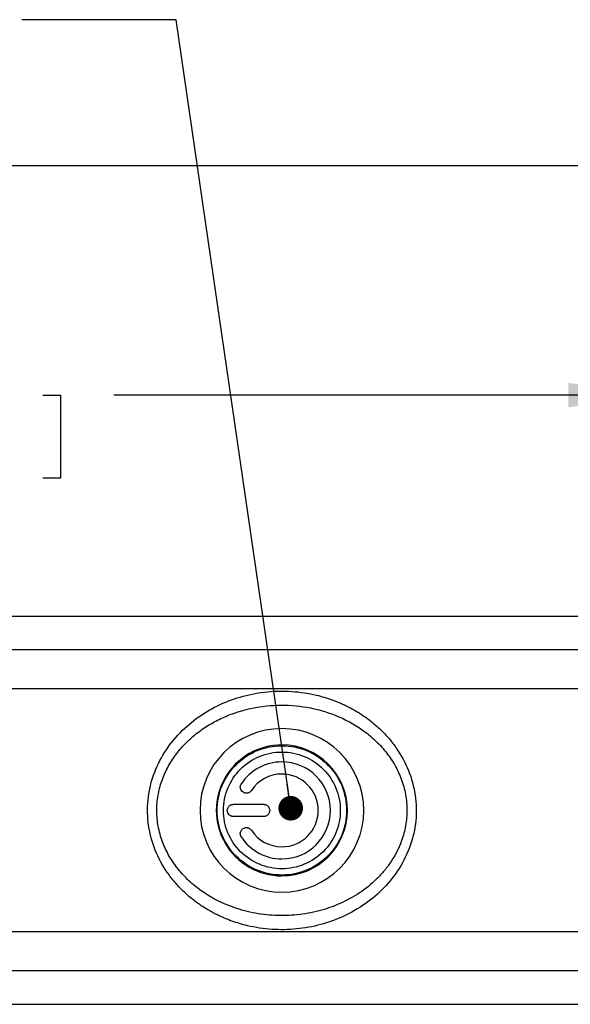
# Model space of a CAD drawing. Header units: millimetres. Extents: x 0 to 559, y 0 to 432.
# Tile 16 of 34: x 163 to 209, y 264 to 345. Entities that reach past the tile are written whole.
import ezdxf

# ---------------------------------------------------------------- set-up
doc = ezdxf.new("R2010")
doc.units = ezdxf.units.MM
doc.header["$LTSCALE"] = 2
doc.layers.add('DIMENSIONS', color=140, linetype='Continuous', lineweight=25)
doc.styles.add('SLDTEXTSTYLE0', font='TXT', dxfattribs={"width": 0.7})
doc.dimstyles.new('SLDDIMSTYLE0', dxfattribs={"dimtxt": 4.316016, "dimasz": 6.604, "dimexe": 0, "dimexo": 0.0625, "dimgap": 1.079004, "dimtad": 0, "dimtih": 1, "dimtoh": 1, "dimdec": 1, "dimrnd": 1e-09, "dimzin": 12, "dimdsep": 46, "dimtxsty": 'SLDTEXTSTYLE0', "dimsah": 1, "dimcen": 0.09, "dimadec": 0, "dimazin": 3, "dimtfac": 1, "dimtdec": 1, "dimtofl": 0, "dimtmove": 0, "dimatfit": 3, "dimfxl": 0, "dimfrac": 2, "dimtolj": 1, "dimtzin": 12, "dimarcsym": 0})
doc.dimstyles.new('SLDDIMSTYLE3', dxfattribs={"dimtxt": 4.316016, "dimasz": 6.604, "dimexe": 0, "dimexo": 0.0625, "dimgap": 1.079004, "dimtad": 0, "dimtih": 1, "dimtoh": 1, "dimdec": 1, "dimrnd": 1e-09, "dimzin": 4, "dimdsep": 46, "dimtxsty": 'SLDTEXTSTYLE0', "dimsah": 1, "dimcen": 0.09, "dimadec": 0, "dimazin": 1, "dimtfac": 1, "dimtdec": 1, "dimtofl": 0, "dimtmove": 0, "dimatfit": 3, "dimfxl": 0, "dimfrac": 2, "dimtolj": 1, "dimtzin": 12, "dimarcsym": 0})
doc.dimstyles.new('SLDDIMSTYLE5', dxfattribs={"dimtxt": 0.18, "dimasz": 2.032, "dimexe": 0, "dimexo": 0.0625, "dimgap": 0, "dimtad": 0, "dimtih": 1, "dimtoh": 1, "dimdec": 0, "dimrnd": 1e-09, "dimzin": 0, "dimdsep": 46, "dimtxsty": 'Standard', "dimblk1": 'DOT', "dimblk2": 'DOT', "dimsah": 1, "dimcen": 0.09, "dimadec": 0, "dimazin": 0, "dimtfac": 2.032, "dimtdec": 0, "dimtofl": 0, "dimtmove": 0, "dimatfit": 3, "dimldrblk": 'DOT', "dimfxl": 0, "dimfrac": 2, "dimtolj": 1, "dimtzin": 0, "dimarcsym": 0})

# ---------------------------------------------------------------- blocks, each defined once
blk = doc.blocks.new('_D_5')
at = {"layer": 'DIMENSIONS'}
for p, q in [((102.685, 282.402), (102.685, 320.481)), ((215.194, 296.181), (215.194, 320.481)), ((102.685, 314.131), (146.615, 314.131)), ((152.464, 314.131), (151.015, 314.131)), ((151.015, 314.131), (151.015, 307.271)), ((165.289, 314.131), (166.739, 314.131)), ((166.739, 314.131), (166.739, 307.271)), ((215.194, 314.131), (171.138, 314.131)), ((151.015, 307.271), (152.464, 307.271)), ((166.739, 307.271), (165.289, 307.271))]:
    blk.add_line(p, q, dxfattribs=at)
for points in [[(102.685, 314.131), (109.289, 313.115), (109.289, 315.147)], [(215.194, 314.131), (208.59, 315.147), (208.59, 313.115)]]:
    blk.add_solid(points, dxfattribs=at)
at = {"layer": 'DIMENSIONS', "char_height": 4.2333, "attachment_point": 1, "style": 'SLDTEXTSTYLE0'}
for s, insert in [('112.5', (150.669, 320.554)), ('4.43', (152.464, 312.728))]:
    blk.add_mtext(s, dxfattribs=dict(at, insert=insert))
blk = doc.blocks.new('_D_8')
at = {"layer": 'DIMENSIONS'}
for p, q in [((102.685, 282.402), (102.685, 339.424)), ((458.685, 282.402), (458.685, 339.424)), ((102.685, 333.074), (303.617, 333.074)), ((309.466, 333.074), (308.016, 333.074)), ((308.016, 333.074), (308.016, 326.215)), ((325.882, 333.074), (327.331, 333.074)), ((327.331, 333.074), (327.331, 326.215)), ((458.685, 333.074), (331.73, 333.074)), ((308.016, 326.215), (309.466, 326.215)), ((327.331, 326.215), (325.882, 326.215))]:
    blk.add_line(p, q, dxfattribs=at)
for points in [[(102.685, 333.074), (109.289, 332.058), (109.289, 334.09)], [(458.685, 333.074), (452.081, 334.09), (452.081, 332.058)]]:
    blk.add_solid(points, dxfattribs=at)
at = {"layer": 'DIMENSIONS', "char_height": 4.2333, "attachment_point": 1, "style": 'SLDTEXTSTYLE0'}
for s, insert in [('356.0', (309.466, 339.498)), ('14.02', (309.466, 331.672))]:
    blk.add_mtext(s, dxfattribs=dict(at, insert=insert))
blk = doc.blocks.new('_Dot')
at = {"color": 0, "linetype": 'ByBlock', "lineweight": -2}
blk.add_line((-0.5, 0), (-1, 0), dxfattribs=at)
at = {"color": 0, "linetype": 'ByBlock', "const_width": 0.5}
blk.add_lwpolyline([(-0.25, 0, 1), (0.25, 0, 1)], format="xyb", close=True, dxfattribs=at)

msp = doc.modelspace()

# ---------------------------------------------------------------- linework, layer by layer
for p, q in [((451.933497, 295.862376), (109.436922, 295.862376)), ((212.916248, 293.112023), (109.180351, 293.112023)), ((212.314681, 289.893666), (108.669052, 289.893666)), ((184.985209, 285.267635), (184.985209, 285.196804)), ((180.985209, 280.362375), (183.485209, 280.362375)), ((183.485209, 279.362375), (180.985209, 279.362375)), ((184.98521, 274.527947), (184.98521, 274.457116)), ((212.314681, 269.831085), (108.669052, 269.831085)), ((212.916248, 266.612728), (109.180351, 266.612728)), ((109.436922, 263.862376), (451.933497, 263.862376))]:
    msp.add_line(p, q)
for radius, start, end in [(6.75, 360, 180), (5.40526, 90, 270.0000025), (5.40526, 270.0000025, 90.0000025), (4, 90.0000025, 146.7867918), (4, 270.0000025, 90.0000025), (3, 90.0000025, 146.7867918), (3, 270.0000025, 90.0000025), (6.75, 180, 0), (3, 213.21321321, 270.0000025), (4, 213.21321321, 270)]:
    msp.add_arc((184.985209, 279.862376), radius, start, end)
for points, knots in [([(180.238246, 270.977486), (180.134332, 271.022633), (179.926712, 271.112835), (179.621041, 271.259189), (179.320121, 271.413479), (179.024332, 271.576553), (178.733566, 271.748257), (178.255129, 272.050402), (177.612088, 272.512866), (176.842604, 273.184915), (176.142237, 273.927114), (175.306041, 275.015988), (174.47418, 276.548505), (173.915322, 278.593467), (173.865207, 280.728428), (174.332067, 282.80248), (175.255143, 284.689054), (176.539471, 286.309295), (178.099137, 287.632826), (179.864189, 288.645391), (181.778614, 289.338906), (183.452862, 289.642863), (184.806708, 289.718382), (185.823166, 289.691055), (186.833883, 289.580407), (187.72039, 289.408017), (188.481818, 289.203575), (189.124348, 288.994469), (189.54037, 288.825063), (189.748737, 288.740216)], [0, 0, 0, 0, 0.010369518, 0.020718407, 0.031055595, 0.041390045, 0.051730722, 0.062086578, 0.093432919, 0.124564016, 0.156131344, 0.187289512, 0.250670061, 0.314392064, 0.377993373, 0.441783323, 0.505316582, 0.568375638, 0.630755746, 0.69286013, 0.754427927, 0.815797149, 0.846426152, 0.877052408, 0.907705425, 0.938433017, 0.958932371, 0.979431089, 1, 1, 1, 1]), ([(174.675003, 279.862376), (174.675054, 280.270979), (174.709926, 280.683229), (174.848627, 281.497451), (174.951093, 281.893775), (175.217363, 282.664585), (175.382655, 283.042114), (175.766288, 283.763404), (175.983168, 284.10554), (176.462396, 284.756314), (176.726024, 285.066011), (177.290913, 285.647396), (177.5895, 285.916713), (178.217098, 286.416955), (178.546055, 286.647793), (179.23369, 287.073152), (179.589643, 287.265761), (180.315832, 287.608767), (180.687289, 287.760097), (181.446961, 288.023882), (181.836491, 288.136553), (183.022482, 288.414449), (183.823661, 288.517171), (185.436924, 288.564288), (186.258134, 288.506319), (187.846522, 288.231354), (188.620296, 288.016453), (189.374994, 287.716416)], [0, 0, 0, 0, 0.0625, 0.0625, 0.125, 0.125, 0.1875, 0.1875, 0.25, 0.25, 0.3125, 0.3125, 0.375, 0.375, 0.4375, 0.4375, 0.5, 0.5, 0.5625, 0.5625, 0.625, 0.625, 0.75, 0.75, 0.875, 0.875, 1, 1, 1, 1]), ([(189.748737, 288.740216), (189.852066, 288.69514), (190.058519, 288.605077), (190.362479, 288.459047), (190.661723, 288.305164), (190.955874, 288.142588), (191.245038, 287.971472), (191.721006, 287.670367), (192.36089, 287.20967), (193.128039, 286.539521), (193.827485, 285.798457), (194.66358, 284.709952), (195.495009, 283.178838), (196.054342, 281.135546), (196.105751, 279.001516), (195.640122, 276.927373), (194.718624, 275.041214), (193.436313, 273.421123), (191.87839, 272.096911), (190.115444, 271.083753), (188.202105, 270.388668), (186.529532, 270.083375), (185.176649, 270.006638), (184.161448, 270.032754), (183.150425, 270.142199), (182.263285, 270.313715), (181.502316, 270.517132), (180.861296, 270.724854), (180.446165, 270.89318), (180.238246, 270.977486)], [0, 0, 0, 0, 0.010329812, 0.020639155, 0.030936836, 0.041231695, 0.051532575, 0.061848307, 0.093089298, 0.124116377, 0.155720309, 0.186914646, 0.250328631, 0.314026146, 0.377703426, 0.441570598, 0.505140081, 0.568194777, 0.630624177, 0.692808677, 0.754314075, 0.8158364, 0.84641708, 0.876994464, 0.907729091, 0.938538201, 0.9590024, 0.979466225, 1, 1, 1, 1]), ([(189.374994, 287.716416), (190.185812, 287.394057), (190.941616, 286.986925), (191.992016, 286.23783), (192.329184, 285.963241), (192.964087, 285.36915), (193.258594, 285.052717), (193.799176, 284.378409), (194.045543, 284.020765), (194.48399, 283.258796), (194.672, 282.860832), (194.977127, 282.041152), (195.095548, 281.615901), (195.255449, 280.742435), (195.295476, 280.301646), (195.295416, 279.862376)], [0, 0, 0, 0, 0.25, 0.25, 0.375, 0.375, 0.5, 0.5, 0.625, 0.625, 0.75, 0.75, 0.875, 0.875, 1, 1, 1, 1]), ([(184.98521, 274.527947), (184.286935, 274.527947), (183.588934, 274.666788), (182.29869, 275.201224), (181.706954, 275.59661), (180.719444, 276.58412), (180.324058, 277.175856), (179.789622, 278.4661), (179.650781, 279.1641), (179.650781, 280.56065), (179.789622, 281.258651), (180.324058, 282.548895), (180.719444, 283.140631), (181.706954, 284.128141), (182.29869, 284.523527), (183.588934, 285.057963), (184.286934, 285.196804), (184.985209, 285.196804)], [0, 0, 0, 0, 0.125, 0.125, 0.25, 0.25, 0.375, 0.375, 0.5, 0.5, 0.625, 0.625, 0.75, 0.75, 0.875, 0.875, 1, 1, 1, 1]), ([(184.985209, 285.196804), (185.683484, 285.196804), (186.381485, 285.057963), (187.671729, 284.523527), (188.263465, 284.128141), (189.250975, 283.140631), (189.64636, 282.548895), (190.180797, 281.258651), (190.319638, 280.560651), (190.319638, 279.164101), (190.180797, 278.4661), (189.646361, 277.175856), (189.250975, 276.58412), (188.263465, 275.59661), (187.671729, 275.201225), (186.381485, 274.666788), (185.683485, 274.527947), (184.98521, 274.527947)], [0, 0, 0, 0, 0.125, 0.125, 0.25, 0.25, 0.375, 0.375, 0.5, 0.5, 0.625, 0.625, 0.75, 0.75, 0.875, 0.875, 1, 1, 1, 1]), ([(184.98521, 275.045963), (184.354743, 275.045963), (183.724524, 275.171321), (182.559573, 275.65386), (182.025299, 276.01085), (181.133684, 276.902465), (180.776694, 277.436739), (180.294155, 278.60169), (180.168797, 279.231908), (180.168797, 280.492842), (180.294155, 281.123061), (180.776694, 282.288012), (181.133684, 282.822286), (182.025299, 283.713901), (182.559573, 284.070891), (183.724523, 284.55343), (184.354742, 284.678788), (184.985209, 284.678788)], [0, 0, 0, 0, 0.125, 0.125, 0.25, 0.25, 0.375, 0.375, 0.5, 0.5, 0.625, 0.625, 0.75, 0.75, 0.875, 0.875, 1, 1, 1, 1]), ([(184.985209, 284.678788), (185.615676, 284.678788), (186.245895, 284.55343), (187.410846, 284.070891), (187.94512, 283.713901), (188.836735, 282.822286), (189.193725, 282.288012), (189.676264, 281.123062), (189.801622, 280.492843), (189.801622, 279.231909), (189.676264, 278.60169), (189.193725, 277.436739), (188.836735, 276.902465), (187.94512, 276.01085), (187.410846, 275.65386), (186.245895, 275.171321), (185.615677, 275.045963), (184.98521, 275.045963)], [0, 0, 0, 0, 0.125, 0.125, 0.25, 0.25, 0.375, 0.375, 0.5, 0.5, 0.625, 0.625, 0.75, 0.75, 0.875, 0.875, 1, 1, 1, 1]), ([(182.475295, 281.505644), (182.462888, 281.48812), (182.438107, 281.453123), (182.392565, 281.407185), (182.331253, 281.358771), (182.250342, 281.314306), (182.120584, 281.275861), (181.954253, 281.27756), (181.776262, 281.351405), (181.637639, 281.485194), (181.569796, 281.636761), (181.553194, 281.771342), (181.563047, 281.873629), (181.590359, 281.969916), (181.622629, 282.025695), (181.638657, 282.0534)], [0, 0, 0, 0, 0.039738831, 0.079366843, 0.119629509, 0.185242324, 0.251491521, 0.375805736, 0.500094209, 0.624070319, 0.748695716, 0.815182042, 0.880977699, 0.940883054, 1, 1, 1, 1]), ([(180.985209, 279.362375), (180.964232, 279.363113), (180.922484, 279.364581), (180.860744, 279.37677), (180.790592, 279.399504), (180.714527, 279.438166), (180.609741, 279.520227), (180.512873, 279.660677), (180.472178, 279.862289), (180.512805, 280.063917), (180.609613, 280.204347), (180.7144, 280.286568), (180.79989, 280.329743), (180.891185, 280.357395), (180.953814, 280.360712), (180.985209, 280.362375)], [0, 0, 0, 0, 0.0419289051, 0.0834426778, 0.1251095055, 0.1882027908, 0.2504100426, 0.3822914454, 0.4999905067, 0.6177027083, 0.7495454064, 0.8117682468, 0.8749198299, 0.9372990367, 1, 1, 1, 1]), ([(183.485209, 280.362375), (183.506941, 280.361581), (183.550201, 280.359999), (183.614096, 280.346923), (183.686018, 280.322707), (183.763339, 280.281896), (183.867101, 280.197251), (183.960516, 280.05639), (183.99734, 279.860745), (183.959287, 279.665709), (183.865701, 279.526066), (183.762159, 279.442049), (183.675617, 279.396941), (183.582222, 279.367671), (183.517558, 279.364141), (183.485209, 279.362375)], [0, 0, 0, 0, 0.0418770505, 0.0833650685, 0.1251667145, 0.1877918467, 0.2503262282, 0.3809333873, 0.5012320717, 0.6209751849, 0.7509666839, 0.8131739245, 0.8755230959, 0.9377312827, 1, 1, 1, 1]), ([(180.610771, 272.002247), (179.798955, 272.323629), (179.035558, 272.733423), (177.980055, 273.485716), (177.640638, 273.762098), (177.007515, 274.354464), (176.713074, 274.670562), (176.171523, 275.345899), (175.922843, 275.70716), (175.485062, 276.468695), (175.29845, 276.863819), (175.069499, 277.478887), (175.001738, 277.687509), (174.884079, 278.113309), (174.834216, 278.330641), (174.714632, 278.985044), (174.674943, 279.422828), (174.675003, 279.862376)], [0, 0, 0, 0, 0.25, 0.25, 0.375, 0.375, 0.5, 0.5, 0.625, 0.625, 0.75, 0.75, 0.8125, 0.8125, 0.875, 0.875, 1, 1, 1, 1]), ([(195.295416, 279.862376), (195.295372, 279.439959), (195.258376, 279.016103), (195.110324, 278.174096), (195.000601, 277.764013), (194.858703, 277.367188)], [0, 0, 0, 0, 0.5, 0.5, 1, 1, 1, 1]), ([(181.638657, 277.671351), (181.627001, 277.690657), (181.603856, 277.728992), (181.579324, 277.791544), (181.563127, 277.856702), (181.553656, 277.945649), (181.563182, 278.058164), (181.611099, 278.183761), (181.689467, 278.294281), (181.796134, 278.378119), (181.920608, 278.434949), (182.011675, 278.441814), (182.056976, 278.445229)], [0, 0, 0, 0, 0.060433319, 0.119999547, 0.179951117, 0.241525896, 0.363057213, 0.487070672, 0.614949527, 0.743862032, 0.872581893, 1, 1, 1, 1]), ([(182.056976, 278.445229), (182.077677, 278.444532), (182.11861, 278.443153), (182.179292, 278.431524), (182.238112, 278.412824), (182.3127, 278.378011), (182.399678, 278.318914), (182.450159, 278.252284), (182.475295, 278.219107)], [0, 0, 0, 0, 0.128706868, 0.254500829, 0.379293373, 0.505044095, 0.753550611, 1, 1, 1, 1]), ([(193.840888, 275.422847), (193.663948, 275.17298), (193.474202, 274.933403), (193.069202, 274.472634), (192.854025, 274.25175), (192.182852, 273.626279), (191.700574, 273.257105), (190.670811, 272.603167), (190.123217, 272.319573), (189.001184, 271.849842), (188.422915, 271.660944), (187.527148, 271.443979), (187.223688, 271.382885), (186.617796, 271.284957), (186.314324, 271.247814), (185.402056, 271.170683), (184.791591, 271.164856), (183.870121, 271.226154), (183.561581, 271.258497), (182.953842, 271.345834), (182.653361, 271.400851), (181.761568, 271.599664), (181.179814, 271.776979), (180.610771, 272.002246)], [0, 0, 0, 0, 0.0625, 0.0625, 0.125, 0.125, 0.25, 0.25, 0.375, 0.375, 0.5, 0.5, 0.5625, 0.5625, 0.625, 0.625, 0.75, 0.75, 0.8125, 0.8125, 0.875, 0.875, 1, 1, 1, 1])]:
    msp.add_open_spline(points, degree=3, knots=knots)
msp.add_open_spline([(194.858703, 277.367188), (194.611588, 276.676179), (194.261522, 276.016844), (193.840888, 275.422847)], degree=3)

# ---------------------------------------------------------------- dimensions: what is measured, and where the dimension line sits
at = {"layer": 'DIMENSIONS'}
for base, p1, p2, dimstyle, picture, middle in [((458.685209, 333.07445), (102.685209, 279.862376), (458.685209, 279.862376), 'SLDDIMSTYLE3', '_D_8', (317.673612, 333.07445)), ((102.685209, 314.130631), (215.194063, 293.641205), (102.685209, 279.862376), 'SLDDIMSTYLE0', '_D_5', (158.876767, 314.130631))]:
    dim = msp.add_linear_dim(base=base, p1=p1, p2=p2, dimstyle=dimstyle, dxfattribs=at)
    dim.commit()
    dim.dimension.update_dxf_attribs({"geometry": picture, "text_midpoint": middle, "dimtype": 160})

# ---------------------------------------------------------------- leaders
msp.add_leader([(185.713733, 280.039813), (176.260862, 345.102994), (163.560862, 345.102994)], dimstyle='SLDDIMSTYLE5', dxfattribs=at)

doc.saveas('drawing.dxf')
